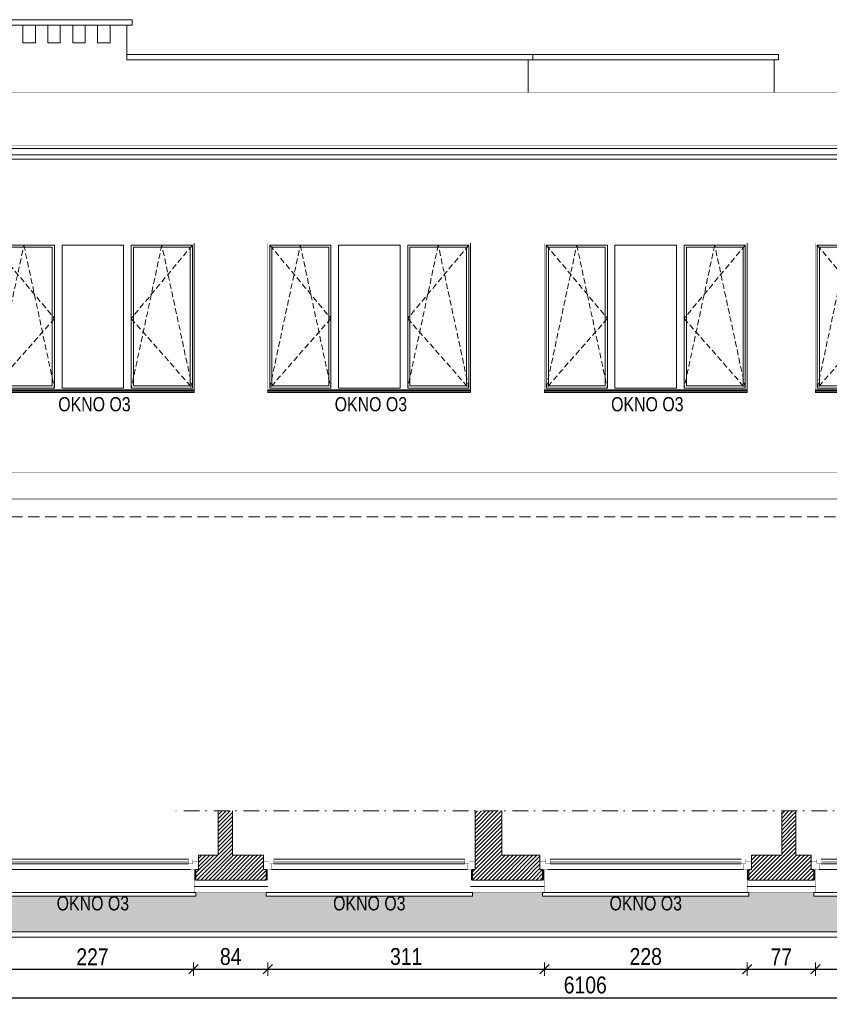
# Model space of a CAD drawing. Header units: millimetres. Extents: x 18880 to 99371, y -5529 to 27899.
# Tile 34 of 161: x 24082 to 24993, y 8252 to 9360. Entities that reach past the tile are written whole.
import ezdxf

# ---------------------------------------------------------------- set-up
doc = ezdxf.new("R2010")
doc.units = ezdxf.units.MM
doc.set_wipeout_variables(frame=1)
doc.linetypes.add('DASHED', pattern=[19.05, 12.7, -6.35])
doc.linetypes.add('Kropki i Kreski', pattern=[335.138881, 176.388884, -88.194442, 0, -70.555556])
for name, color, linetype, lineweight in [('AA_HATCH', 251, 'Continuous', 0), ('AA_IZOLACJA', 251, 'Continuous', 0), ('AA_OPIS', 2, 'Continuous', 0), ('AA_WIDOK', 254, 'Continuous', 0), ('AP wymiary', 40, 'Continuous', 0), ('K_SCIANY', 90, 'Continuous', 20)]:
    doc.layers.add(name, color=color, linetype=linetype, lineweight=lineweight)
doc.layers.add('Okna ArchiCADa', color=7, linetype='Continuous')
doc.styles.add('1', font='ARIALN.TTF')
doc.styles.add('ARIAL', font='arial.ttf')
doc.linetypes.add('STYROPIAN', pattern='A,0.000141,[1,styropian.shx,S=1,R=0,X=0,Y=0],-14.102004', length=14.102145)
doc.dimstyles.new('1_50', dxfattribs={"dimscale": 10, "dimtxt": 1.9, "dimasz": 0.005, "dimexe": 0, "dimexo": 0, "dimgap": 0.45, "dimtad": 1, "dimdec": 4, "dimrnd": 0.5, "dimdsep": 46, "dimtxsty": '1', "dimblk1": 'DIM01', "dimblk2": 'DIM01', "dimsah": 1, "dimcen": 2, "dimdle": 25, "dimse1": 1, "dimse2": 1, "dimclrd": 1, "dimclrt": 2, "dimadec": 0, "dimazin": 0, "dimtfac": 0.66665, "dimtdec": 4, "dimtix": 1, "dimtmove": 0, "dimatfit": 3, "dimldrblk": 'DIM01', "dimfxl": 0, "dimtolj": 1, "dimtzin": 0, "dimarcsym": 0})

# ---------------------------------------------------------------- blocks, each defined once
blk = doc.blocks.new('ZOL okno O2')
at = {"layer": 'AA_OPIS', "linetype": 'DASHED', "ltscale": 0.5}
for points in [[(22271.1, 7293.8), (22339.9, 7211.3), (22271.1, 7132.8), (22305.5, 7293.8), (22339.9, 7132.8)], [(22495.1, 7293.8), (22426.3, 7211.3), (22495.1, 7132.8), (22460.7, 7293.8), (22426.3, 7132.8)]]:
    blk.add_lwpolyline(points, dxfattribs=at)
at = {"layer": 'AA_WIDOK', "color": 255, "const_width": 0.3}
for points in [[(22269.1, 7130.8), (22269.1, 7295.8)], [(22269.1, 7295.8), (22497.1, 7295.8)], [(22497.1, 7295.8), (22497.1, 7130.8)]]:
    blk.add_lwpolyline(points, dxfattribs=at)
at = {"layer": 'AA_WIDOK'}
for points in [[(22271.1, 7132.8), (22271.1, 7293.8)], [(22271.1, 7293.8), (22339.9, 7293.8)], [(22273.6, 7135.3), (22273.6, 7291.3)], [(22273.6, 7291.3), (22337.4, 7291.3)], [(22337.4, 7291.3), (22337.4, 7135.3)], [(22339.9, 7293.8), (22339.9, 7132.8)], [(22348.5, 7132.8), (22348.5, 7293.8)], [(22348.5, 7293.8), (22417.7, 7293.8)], [(22417.7, 7293.8), (22417.7, 7132.8)], [(22426.3, 7132.8), (22426.3, 7293.8)], [(22426.3, 7293.8), (22495.1, 7293.8)], [(22428.8, 7135.3), (22428.8, 7291.3)], [(22428.8, 7291.3), (22492.6, 7291.3)], [(22492.6, 7291.3), (22492.6, 7135.3)], [(22495.1, 7293.8), (22495.1, 7132.8)], [(22497.1, 7295.8), (22497.1, 7130.2)], [(22337.4, 7135.3), (22273.6, 7135.3)], [(22492.6, 7135.3), (22428.8, 7135.3)], [(22339.9, 7132.8), (22271.1, 7132.8)], [(22417.7, 7132.8), (22348.5, 7132.8)], [(22495.1, 7132.8), (22426.3, 7132.8)], [(22497.1, 7130), (22497.1, 7130.2)]]:
    blk.add_lwpolyline(points, dxfattribs=at)
at = {"layer": 'AA_WIDOK', "color": 4}
for points in [[(22497.1, 7130.8), (22269.1, 7130.8)], [(22269.1, 7128.3), (22269.1, 7130.8)], [(22269.1, 7130.2), (22269.1, 7130)], [(22269.1, 7130), (22497.1, 7130)], [(22269.1, 7128.3), (22497.1, 7128.3)], [(22269.1, 7127.8), (22269.1, 7128.3)], [(22269.1, 7127.8), (22497.1, 7127.8)], [(22497.1, 7128.3), (22497.1, 7130.8)], [(22497.1, 7127.8), (22497.1, 7128.3)]]:
    blk.add_lwpolyline(points, dxfattribs=at)
at = {"layer": 'AA_OPIS', "insert": (22384.9, 7122.8), "char_height": 16, "width": 300, "attachment_point": 2, "style": 'ARIAL'}
blk.add_mtext('{\\W0.8;OKNO O3}', dxfattribs=at)
blk = doc.blocks.new('O1 rozwierane 12_23')
at = {"layer": 'AA_IZOLACJA', "linetype": 'STYROPIAN', "ltscale": 0.2}
for points in [[(-1135, 120), (-1135, 0)], [(1165, 120), (1165, 0)]]:
    blk.add_lwpolyline(points, dxfattribs=at)
at = {"layer": 'AA_WIDOK', "color": 4}
blk.add_lwpolyline([(-1145, 260), (-1145, 300), (1175, 300), (1175, 260)], dxfattribs=at)
at = {"layer": 'AA_WIDOK', "linetype": 'DASHED', "ltscale": 0.5}
blk.add_lwpolyline([(-1145, 260), (1175, 260)], dxfattribs=at)
at = {"layer": 'AA_WIDOK', "const_width": 3}
for points in [[(-1125, 260), (-1125, 0)], [(1155, 260), (1155, 0)]]:
    blk.add_lwpolyline(points, dxfattribs=at)
at = {"layer": 'AA_WIDOK', "color": 4, "const_width": 3}
for points in [[(-1175, 0), (-1175, -90)], [(1205, -90), (1205, 0)]]:
    blk.add_lwpolyline(points, dxfattribs=at)
at = {"color": 4}
blk.add_wipeout([(1090, -115), (1090, -65), (1115, -65), (1115, 0), (-1085, 0), (-1085, -65), (-1060, -65), (-1060, -115)], dxfattribs=at).dxf.layer = 'AA_WIDOK'
at = {"layer": 'AA_WIDOK', "color": 4, "const_width": 3}
for points in [[(-1085, 0), (-1175, 0)], [(-1085, -65), (-1085, 0)], [(1205, 0), (1115, 0)], [(1115, 0), (1115, -65)], [(-1175, -90), (-1110, -90)], [(-1110, -90), (-1110, -65)], [(-1110, -65), (-1085, -65)], [(-1060, -65), (-1110, -65)], [(-1110, -65), (-1110, -115)], [(-1060, -115), (-1060, -65)], [(-1060, -80), (1090, -80)], [(-1060, -90), (1090, -90)], [(-1060, -100), (1090, -100)], [(1140, -65), (1090, -65)], [(1090, -65), (1090, -115)], [(1115, -65), (1140, -65)], [(1140, -65), (1140, -90)], [(1140, -115), (1140, -65)], [(1140, -90), (1205, -90)], [(-1110, -115), (-1060, -115)], [(1090, -115), (1140, -115)]]:
    blk.add_lwpolyline(points, dxfattribs=at)
at = {"layer": 'AA_WIDOK', "color": 4}
for points in [[(1115, 0), (-1085, 0)], [(-1060, -65), (1090, -65)], [(-1060, -115), (1090, -115)], [(-1060, -115), (1090, -115)]]:
    blk.add_lwpolyline(points, dxfattribs=at)
blk = doc.blocks.new('DIM01')
at = {"color": 2}
blk.add_line((-106, -106), (106, 106), dxfattribs=at)
blk.add_line((0, -150), (0, 150))
blk = doc.blocks.new('*D667')
at = {"layer": 'AP wymiary', "color": 1, "lineweight": -2, "transparency": 16777216}
blk.add_line((24050.8, 8291.7), (24277.8, 8291.7), dxfattribs=at)
at = {"layer": 'Defpoints', "color": 0, "transparency": 16777216}
for p in [(24050.7, 8377.9), (24277.9, 8382.8), (24277.9, 8291.7)]:
    blk.add_point(p, dxfattribs=at)
at = {"layer": 'AP wymiary', "color": 1, "lineweight": -2, "transparency": 16777216, "xscale": 0.05, "yscale": 0.05, "zscale": 0.05, "rotation": 180}
blk.add_blockref('DIM01', (24050.7, 8291.7), dxfattribs=at)
at = {"layer": 'AP wymiary', "color": 1, "lineweight": -2, "transparency": 16777216, "xscale": 0.05, "yscale": 0.05, "zscale": 0.05}
blk.add_blockref('DIM01', (24277.9, 8291.7), dxfattribs=at)
at = {"layer": 'AP wymiary', "color": 2, "transparency": 16777216, "insert": (24164.3, 8305.7), "char_height": 19, "attachment_point": 5, "style": '1'}
blk.add_mtext('\\A1;227', dxfattribs=at)
blk = doc.blocks.new('*D668')
at = {"layer": 'AP wymiary', "color": 1, "lineweight": -2, "transparency": 16777216}
blk.add_line((24277.9, 8291.7), (24361.7, 8291.7), dxfattribs=at)
at = {"layer": 'Defpoints', "color": 0, "transparency": 16777216}
for p in [(24277.9, 8382.8), (24361.7, 8382), (24361.7, 8291.7)]:
    blk.add_point(p, dxfattribs=at)
at = {"layer": 'AP wymiary', "color": 1, "lineweight": -2, "transparency": 16777216, "xscale": 0.05, "yscale": 0.05, "zscale": 0.05, "rotation": 180}
blk.add_blockref('DIM01', (24277.9, 8291.7), dxfattribs=at)
at = {"layer": 'AP wymiary', "color": 1, "lineweight": -2, "transparency": 16777216, "xscale": 0.05, "yscale": 0.05, "zscale": 0.05}
blk.add_blockref('DIM01', (24361.7, 8291.7), dxfattribs=at)
at = {"layer": 'AP wymiary', "color": 2, "transparency": 16777216, "insert": (24319.8, 8305.9), "char_height": 19, "attachment_point": 5, "style": '1'}
blk.add_mtext('\\A1;84', dxfattribs=at)
blk = doc.blocks.new('*D669')
at = {"layer": 'AP wymiary', "color": 1, "lineweight": -2, "transparency": 16777216}
blk.add_line((24361.8, 8291.7), (24672.7, 8291.7), dxfattribs=at)
at = {"layer": 'Defpoints', "color": 0, "transparency": 16777216}
for p in [(24361.7, 8382), (24672.7, 8384.9), (24672.7, 8291.7)]:
    blk.add_point(p, dxfattribs=at)
at = {"layer": 'AP wymiary', "color": 1, "lineweight": -2, "transparency": 16777216, "xscale": 0.05, "yscale": 0.05, "zscale": 0.05, "rotation": 180}
blk.add_blockref('DIM01', (24361.7, 8291.7), dxfattribs=at)
at = {"layer": 'AP wymiary', "color": 1, "lineweight": -2, "transparency": 16777216, "xscale": 0.05, "yscale": 0.05, "zscale": 0.05}
blk.add_blockref('DIM01', (24672.7, 8291.7), dxfattribs=at)
at = {"layer": 'AP wymiary', "color": 2, "transparency": 16777216, "insert": (24517.2, 8305.9), "char_height": 19, "attachment_point": 5, "style": '1'}
blk.add_mtext('\\A1;311', dxfattribs=at)
blk = doc.blocks.new('*D670')
at = {"layer": 'AP wymiary', "color": 1, "lineweight": -2, "transparency": 16777216}
blk.add_line((24672.8, 8291.7), (24900.7, 8291.7), dxfattribs=at)
at = {"layer": 'Defpoints', "color": 0, "transparency": 16777216}
for p in [(24672.7, 8384.9), (24900.7, 8384.9), (24900.7, 8291.7)]:
    blk.add_point(p, dxfattribs=at)
at = {"layer": 'AP wymiary', "color": 1, "lineweight": -2, "transparency": 16777216, "xscale": 0.05, "yscale": 0.05, "zscale": 0.05, "rotation": 180}
blk.add_blockref('DIM01', (24672.7, 8291.7), dxfattribs=at)
at = {"layer": 'AP wymiary', "color": 1, "lineweight": -2, "transparency": 16777216, "xscale": 0.05, "yscale": 0.05, "zscale": 0.05}
blk.add_blockref('DIM01', (24900.7, 8291.7), dxfattribs=at)
at = {"layer": 'AP wymiary', "color": 2, "transparency": 16777216, "insert": (24786.7, 8305.9), "char_height": 19, "attachment_point": 5, "style": '1'}
blk.add_mtext('\\A1;228', dxfattribs=at)
blk = doc.blocks.new('*D671')
at = {"layer": 'AP wymiary', "color": 1, "lineweight": -2, "transparency": 16777216}
blk.add_line((24900.8, 8291.7), (24977.7, 8291.7), dxfattribs=at)
at = {"layer": 'Defpoints', "color": 0, "transparency": 16777216}
for p in [(24900.7, 8384.9), (24977.7, 8381.3), (24977.7, 8291.7)]:
    blk.add_point(p, dxfattribs=at)
at = {"layer": 'AP wymiary', "color": 1, "lineweight": -2, "transparency": 16777216, "xscale": 0.05, "yscale": 0.05, "zscale": 0.05, "rotation": 180}
blk.add_blockref('DIM01', (24900.7, 8291.7), dxfattribs=at)
at = {"layer": 'AP wymiary', "color": 1, "lineweight": -2, "transparency": 16777216, "xscale": 0.05, "yscale": 0.05, "zscale": 0.05}
blk.add_blockref('DIM01', (24977.7, 8291.7), dxfattribs=at)
at = {"layer": 'AP wymiary', "color": 2, "transparency": 16777216, "insert": (24939.2, 8305.7), "char_height": 19, "attachment_point": 5, "style": '1'}
blk.add_mtext('\\A1;77', dxfattribs=at)
blk = doc.blocks.new('*D672')
at = {"layer": 'AP wymiary', "color": 1, "lineweight": -2, "transparency": 16777216}
blk.add_line((24977.8, 8291.7), (25205.7, 8291.7), dxfattribs=at)
at = {"layer": 'Defpoints', "color": 0, "transparency": 16777216}
for p in [(24977.7, 8381.3), (25205.7, 8384.9), (25205.7, 8291.7)]:
    blk.add_point(p, dxfattribs=at)
at = {"layer": 'AP wymiary', "color": 1, "lineweight": -2, "transparency": 16777216, "xscale": 0.05, "yscale": 0.05, "zscale": 0.05, "rotation": 180}
blk.add_blockref('DIM01', (24977.7, 8291.7), dxfattribs=at)
at = {"layer": 'AP wymiary', "color": 1, "lineweight": -2, "transparency": 16777216, "xscale": 0.05, "yscale": 0.05, "zscale": 0.05}
blk.add_blockref('DIM01', (25205.7, 8291.7), dxfattribs=at)
at = {"layer": 'AP wymiary', "color": 2, "transparency": 16777216, "insert": (25091.7, 8305.9), "char_height": 19, "attachment_point": 5, "style": '1'}
blk.add_mtext('\\A1;228', dxfattribs=at)
blk = doc.blocks.new('*D694')
at = {"layer": 'AP wymiary', "color": 1, "lineweight": -2, "transparency": 16777216}
blk.add_line((21665.8, 8259.7), (27771.7, 8259.7), dxfattribs=at)
at = {"layer": 'Defpoints', "color": 0, "transparency": 16777216}
for p in [(21665.7, 8331.8), (27771.7, 8338.1), (27771.7, 8259.7)]:
    blk.add_point(p, dxfattribs=at)
at = {"layer": 'AP wymiary', "color": 1, "lineweight": -2, "transparency": 16777216, "xscale": 0.05, "yscale": 0.05, "zscale": 0.05, "rotation": 180}
blk.add_blockref('DIM01', (21665.7, 8259.7), dxfattribs=at)
at = {"layer": 'AP wymiary', "color": 1, "lineweight": -2, "transparency": 16777216, "xscale": 0.05, "yscale": 0.05, "zscale": 0.05}
blk.add_blockref('DIM01', (27771.7, 8259.7), dxfattribs=at)
at = {"layer": 'AP wymiary', "color": 2, "transparency": 16777216, "insert": (24718.7, 8273.9), "char_height": 19, "attachment_point": 5, "style": '1'}
blk.add_mtext('\\A1;6106', dxfattribs=at)

msp = doc.modelspace()

# ---------------------------------------------------------------- hatches: boundary and pattern name
at = {"layer": 'AA_HATCH'}
h = msp.add_hatch(dxfattribs=at)
h.set_pattern_fill('ANSI31', color=256)
h.set_pattern_definition([(45, (0.4598, 414.3746), (-2.24506403, 2.24506403), [])])
h.paths.add_polyline_path([(24045.74106, 8412.88776), (24045.74106, 8419.88776), (24028.74106, 8419.88776), (24028.74106, 8694.88776), (24028.74106, 8769.88776), (24012.74106, 8769.88776), (24012.74106, 8694.88776), (24000.74106, 8694.88776), (24000.74106, 8685.88776), (24000.74106, 8678.88776), (24000.74106, 8666.88776), (24000.74106, 8391.88776), (24048.74106, 8391.88776), (24048.74106, 8403.88776), (24045.74106, 8403.88776)])
h.paths.add_polyline_path([(24356.74106, 8412.88776), (24356.74106, 8419.88776), (24321.74106, 8419.88776), (24321.74106, 8469.88776), (24305.74106, 8469.88776), (24305.74106, 8419.88776), (24283.74106, 8419.88776), (24283.74106, 8412.88776), (24283.74106, 8403.88776), (24280.74106, 8403.88776), (24280.74106, 8391.88776), (24359.74106, 8391.88776), (24359.74106, 8403.88776), (24356.74106, 8403.88776)])
h.paths.add_polyline_path([(24667.74106, 8412.88776), (24667.74106, 8419.88776), (24624.74106, 8419.88776), (24624.74106, 8469.88776), (24594.74106, 8469.88776), (24594.74106, 8419.88776), (24594.74106, 8412.88776), (24594.74106, 8403.88776), (24591.74106, 8403.88776), (24591.74106, 8391.88776), (24670.74106, 8391.88776), (24670.74106, 8403.88776), (24667.74106, 8403.88776)])
h.paths.add_polyline_path([(24975.74106, 8403.88776), (24972.74106, 8403.88776), (24972.74106, 8412.88776), (24972.74106, 8419.88776), (24955.74106, 8419.88776), (24955.74106, 8469.88776), (24939.74106, 8469.88776), (24939.74106, 8419.88776), (24905.74106, 8419.88776), (24905.74106, 8412.88776), (24905.74106, 8403.88776), (24902.74106, 8403.88776), (24902.74106, 8391.88776), (24975.74106, 8391.88776)])
h.paths.add_polyline_path([(25278.74106, 8412.88776), (25278.74106, 8419.88776), (25266.74106, 8419.88776), (25266.74106, 8469.88776), (25236.74106, 8469.88776), (25236.74106, 8419.88776), (25210.74106, 8419.88776), (25210.74106, 8412.88776), (25210.74106, 8403.88776), (25207.74106, 8403.88776), (25207.74106, 8391.88776), (25236.74106, 8391.88776), (25266.74106, 8391.88776), (25281.74106, 8391.88776), (25281.74106, 8403.88776), (25278.74106, 8403.88776)])
h.paths.add_polyline_path([(25578.74106, 8412.88776), (25578.74106, 8419.88776), (25516.74106, 8419.88776), (25516.74106, 8412.88776), (25516.74106, 8403.88776), (25513.74106, 8403.88776), (25513.74106, 8391.88776), (25581.74106, 8391.88776), (25581.74106, 8403.88776), (25578.74106, 8403.88776)])
h.paths.add_polyline_path([(25877.74106, 8412.88776), (25877.74106, 8419.88776), (25866.74106, 8419.88776), (25866.74106, 8469.88776), (25836.74106, 8469.88776), (25836.74106, 8419.88776), (25816.74106, 8419.88776), (25816.74106, 8412.88776), (25816.74106, 8403.88776), (25813.74106, 8403.88776), (25813.74106, 8391.88776), (25836.74106, 8391.88776), (25866.74106, 8391.88776), (25880.74106, 8391.88776), (25880.74106, 8403.88776), (25877.74106, 8403.88776)])

# ---------------------------------------------------------------- linework, layer by layer
for points in [[(24061.09115, 9354.0758), (24061.09115, 9360.0758), (24209.09115, 9360.0758), (24209.09115, 9354.0758)], [(24086.09115, 9334.0758), (24086.09115, 9354.0758), (24100.09115, 9354.0758), (24100.09115, 9334.0758)], [(24114.09115, 9334.0758), (24114.09115, 9354.0758), (24128.09115, 9354.0758), (24128.09115, 9334.0758)], [(24142.09115, 9334.0758), (24142.09115, 9354.0758), (24156.09115, 9354.0758), (24156.09115, 9334.0758)], [(24170.09115, 9334.0758), (24170.09115, 9354.0758), (24184.09115, 9354.0758), (24184.09115, 9334.0758)]]:
    msp.add_lwpolyline(points, close=True, dxfattribs=at)
for points in [[(24203.09115, 9315.07955), (24203.09115, 9354.0758)], [(24000.74106, 8333.88776), (26800.74106, 8333.88776)], [(24000.74106, 8327.88776), (26800.74106, 8327.88776)]]:
    msp.add_lwpolyline(points, dxfattribs=at)
at = {"layer": 'AA_OPIS', "linetype": 'Kropki i Kreski', "ltscale": 0.1}
msp.add_lwpolyline([(28116.74106, 8469.88776), (24255.74106, 8469.88776)], dxfattribs=at)
at = {"layer": 'AA_WIDOK'}
for points in [[(24203.09115, 9321.07955), (24659.59114, 9321.07955)], [(24659.59114, 9321.07955), (24936.09114, 9321.07955)], [(24659.59114, 9315.07955), (24659.59114, 9321.07955)], [(24936.09114, 9315.07955), (24936.09114, 9321.07955)], [(24203.09115, 9315.07955), (24659.59114, 9315.07955)], [(24654.59114, 9315.07955), (24654.59115, 9278.07538)], [(24659.59114, 9315.07955), (24936.09114, 9315.07955)], [(24931.09115, 9278.07538), (24931.09114, 9315.07955)], [(22547.89868, 9203.12315), (26442.88626, 9203.12315)]]:
    msp.add_lwpolyline(points, dxfattribs=at)
at = {"layer": 'AA_WIDOK', "color": 9, "const_width": 0.3}
for points in [[(27961.57537, 9278.09037), (23623.09115, 9278.07971)], [(21857.09115, 9239.32207), (27792.83784, 9239.33706)], [(21857.09115, 9218.07538), (27777.59115, 9218.09037)]]:
    msp.add_lwpolyline(points, dxfattribs=at)
at = {"layer": 'AA_WIDOK', "color": 4}
for points in [[(27750.59115, 9215.04244), (21857.09115, 9215.02745)], [(26442.88626, 9208.02745), (22547.89868, 9208.02745)]]:
    msp.add_lwpolyline(points, dxfattribs=at)
at = {"layer": 'AA_WIDOK', "const_width": 0.5}
msp.add_lwpolyline([(26442.88626, 8850.98006), (24000.59115, 8850.98006)], dxfattribs=at)
at = {"layer": 'AA_WIDOK', "color": 3, "const_width": 0.5}
msp.add_lwpolyline([(21855.09115, 8820.77499), (27773.59115, 8820.77499)], dxfattribs=at)
at = {"layer": 'AA_WIDOK', "color": 8, "linetype": 'DASHED'}
msp.add_lwpolyline([(27381.35649, 8820.77499), (27381.35649, 8800.77499), (24000.59115, 8800.77499), (24000.59115, 8820.77499)], dxfattribs=at)
at = {"layer": 'K_SCIANY'}
for points in [[(24305.74106, 8469.88776), (24305.74106, 8419.88776), (24283.74106, 8419.88776), (24283.74106, 8412.88776), (24283.74106, 8403.88776), (24280.74106, 8403.88776), (24280.74106, 8391.88776), (24359.74106, 8391.88776), (24359.74106, 8403.88776), (24356.74106, 8403.88776), (24356.74106, 8412.88776), (24356.74106, 8419.88776), (24321.74106, 8419.88776), (24321.74106, 8469.88776)], [(24594.74106, 8469.88776), (24594.74106, 8419.88776), (24594.74106, 8412.88776), (24594.74106, 8403.88776), (24591.74106, 8403.88776), (24591.74106, 8391.88776), (24670.74106, 8391.88776), (24670.74106, 8403.88776), (24667.74106, 8403.88776), (24667.74106, 8419.88776), (24624.74106, 8419.88776), (24624.74106, 8469.88776)], [(24939.74106, 8469.88776), (24939.74106, 8419.88776), (24905.74106, 8419.88776), (24905.74106, 8412.88776), (24905.74106, 8403.88776), (24902.74106, 8403.88776), (24902.74106, 8391.88776), (24975.74106, 8391.88776), (24975.74106, 8403.88776), (24972.74106, 8403.88776), (24972.74106, 8412.88776), (24972.74106, 8419.88776), (24955.74106, 8419.88776), (24955.74106, 8469.88776)]]:
    msp.add_lwpolyline(points, dxfattribs=at)

# ---------------------------------------------------------------- block references
for p in [(1781.60973, 1812.64789), (2092.60973, 1812.64789), (2403.60973, 1812.64789), (2708.60973, 1812.64789)]:
    msp.add_blockref('ZOL okno O2', p)

# ---------------------------------------------------------------- dimensions: what is measured, and where the dimension line sits
at = {"layer": 'AP wymiary'}
dim = msp.add_linear_dim(base=(27771.74106, 8259.73534), p1=(21665.74106, 8331.77728), p2=(27771.74106, 8338.12293), dimstyle='1_50', dxfattribs=at)
dim.commit()
dim.dimension.update_dxf_attribs({"geometry": '*D694', "text_midpoint": (24718.74106, 8273.93623)})

# ---------------------------------------------------------------- next in the draw order: block references
at = {"layer": 'Okna ArchiCADa', "linetype": 'Continuous', "xscale": -0.1, "yscale": 0.1, "zscale": 0.1, "rotation": 180}
for p in [(24163.24106, 8403.88776), (24474.24106, 8403.88776), (24785.24106, 8403.88776), (25090.24106, 8403.88776)]:
    msp.add_blockref('O1 rozwierane 12_23', p, dxfattribs=at)

# ---------------------------------------------------------------- next in the draw order: hatches: boundary and pattern name
at = {"layer": 'AA_HATCH'}
h = msp.add_hatch(dxfattribs=at)
h.set_pattern_fill('AR-CONC', color=256, scale=0.1)
h.set_pattern_definition([(50, (0.46, 164.375), (18.218467, -1.5939086), [1.905, -20.955]), (355, (0.46, 164.375), (-3.524342, 19.105685), [1.524, -16.764058]), (100.451445, (1.978, 164.242), (14.694125, 17.511775), [1.619001, -17.809024]), (46.1842, (0.46, 169.455), (27.107904, -4.204233), [2.8575, -31.4325]), (96.63556, (2.72, 169.104), (23.740413, 24.742612), [2.428502, -26.71356]), (351.18415, (0.46, 169.455), (23.740413, 24.742612), [2.285997, -25.145973]), (21, (3, 168.185), (15.161439, -10.22652), [1.905, -20.955]), (326, (3, 168.185), (6.180203, 18.418797), [1.524, -16.764]), (71.451445, (4.263, 167.332), (21.341642, 8.192277), [1.619001, -17.808994]), (37.5, (0.46, 164.3746), (0.3088603, 8.4555039), [0, -16.5608, 0, -17.018, 0, -16.8275]), (7.5, (0.46, 164.375), (6.6819663, 10.0180575), [0, -9.7028, 0, -16.1798, 0, -6.4135]), (327.5, (-5.2044, 164.3746), (13.5590595, -0.5728744), [0, -6.35, 0, -19.812, 0, -26.289]), (317.5, (-7.744, 164.375), (14.812918, 2.542649), [0, -8.255, 0, -13.1572, 0, -18.669])])
h.paths.add_polyline_path([(26800.74106, 8377.88776), (26726.74106, 8377.88776), (26726.74106, 8373.88776), (26494.74106, 8373.88776), (26494.74106, 8377.88776), (26448.88626, 8375.88776, -0.4142135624), (26454.88626, 8369.88776, -0.3185162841), (26450.8723, 8364.22599), (26461.51437, 8333.88776), (26800.74106, 8333.88776)])
h.paths.add_polyline_path([(26450.8723, 8364.22599, -0.5168565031), (26442.88626, 8369.88776, -0.4142135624), (26448.88626, 8375.88776), (26425.74106, 8377.72869), (26425.74106, 8373.88776), (26193.74106, 8373.88776), (26193.74106, 8377.88776), (26112.74106, 8377.88776), (26112.74106, 8373.88776), (25880.74106, 8373.88776), (25880.74106, 8377.88776), (25813.74106, 8377.88776), (25813.74106, 8373.88776), (25581.74106, 8373.88776), (25581.74106, 8377.88776), (25513.74106, 8377.88776), (25513.74106, 8373.88776), (25281.74106, 8373.88776), (25281.74106, 8377.88776), (25207.74106, 8377.88776), (25207.74106, 8373.88776), (24975.74106, 8373.88776), (24975.74106, 8377.88776), (24902.74106, 8377.88776), (24902.74106, 8373.88776), (24670.74106, 8373.88776), (24670.74106, 8377.88776), (24591.74106, 8377.88776), (24591.74106, 8373.88776), (24359.74106, 8373.88776), (24359.74106, 8377.88776), (24280.74106, 8377.88776), (24280.74106, 8373.88776), (24048.74106, 8373.88776), (24048.74106, 8377.88776), (24000.74106, 8377.88776), (24000.74106, 8333.88776), (26461.51437, 8333.88776)])
h.paths.add_polyline_path([(26565.97489, 8341.73535), (26655.45484, 8341.73535), (26655.45484, 8374.7067), (26565.97489, 8374.7067)], flags=24)
h.paths.add_polyline_path([(26264.97489, 8341.59428), (26354.45484, 8341.59428), (26354.45484, 8374.56563), (26264.97489, 8374.56563)], flags=24)
h.paths.add_polyline_path([(25951.97489, 8348.8673), (26041.45484, 8348.8673), (26041.45484, 8381.83865), (25951.97489, 8381.83865)], flags=9)
h.paths.add_polyline_path([(25652.97489, 8341.59428), (25742.45484, 8341.59428), (25742.45484, 8374.56563), (25652.97489, 8374.56563)], flags=24)
h.paths.add_polyline_path([(25352.97489, 8348.8673), (25442.45484, 8348.8673), (25442.45484, 8381.83865), (25352.97489, 8381.83865)], flags=9)
h.paths.add_polyline_path([(25046.97489, 8341.59428), (25136.45484, 8341.59428), (25136.45484, 8374.56563), (25046.97489, 8374.56563)], flags=24)
h.paths.add_polyline_path([(24741.97489, 8348.8673), (24831.45484, 8348.8673), (24831.45484, 8381.83865), (24741.97489, 8381.83865)], flags=9)
h.paths.add_polyline_path([(24430.97489, 8348.8673), (24520.45484, 8348.8673), (24520.45484, 8381.83865), (24430.97489, 8381.83865)], flags=9)
h.paths.add_polyline_path([(24119.97489, 8348.8673), (24209.45484, 8348.8673), (24209.45484, 8381.83865), (24119.97489, 8381.83865)], flags=9)

# ---------------------------------------------------------------- next in the draw order: linework, layer by layer
at = {"layer": 'AA_IZOLACJA', "linetype": 'STYROPIAN', "ltscale": 0.2}
for points in [[(24279.74106, 8391.88776), (24279.74106, 8403.88776)], [(24360.74106, 8391.88776), (24360.74106, 8403.88776)], [(24590.74106, 8391.88776), (24590.74106, 8403.88776)], [(24671.74106, 8391.88776), (24671.74106, 8403.88776)], [(24901.74106, 8391.88776), (24901.74106, 8403.88776)], [(24976.74106, 8391.88776), (24976.74106, 8403.88776)]]:
    msp.add_lwpolyline(points, dxfattribs=at)
at = {"layer": 'AA_IZOLACJA', "linetype": 'STYROPIAN', "ltscale": 1.4}
for points in [[(24278.74106, 8384.88776), (24361.74106, 8384.88776)], [(24589.74106, 8384.88776), (24672.74106, 8384.88776)], [(24900.74106, 8384.88776), (24977.74106, 8384.88776)]]:
    msp.add_lwpolyline(points, dxfattribs=at)
at = {"layer": 'AA_WIDOK', "const_width": 0.3}
for points in [[(24278.74106, 8377.88776), (24278.74106, 8403.88776)], [(24361.74106, 8377.88776), (24361.74106, 8403.88776)], [(24589.74106, 8377.88776), (24589.74106, 8403.88776)], [(24672.74106, 8377.88776), (24672.74106, 8403.88776)], [(24900.74106, 8377.88776), (24900.74106, 8403.88776)], [(24977.74106, 8377.88776), (24977.74106, 8403.88776)], [(24278.74106, 8377.88776), (24361.74106, 8377.88776)], [(24589.74106, 8377.88776), (24672.74106, 8377.88776)], [(24900.74106, 8377.88776), (24977.74106, 8377.88776)]]:
    msp.add_lwpolyline(points, dxfattribs=at)

# ---------------------------------------------------------------- next in the draw order: texts
at = {"layer": 'AA_OPIS', "char_height": 16, "width": 300, "attachment_point": 2, "style": 'ARIAL'}
for insert in [(24164.74106, 8373.88776), (24475.74106, 8373.88776), (24786.74106, 8373.88776)]:
    msp.add_mtext('{\\W0.8;OKNO O3}', dxfattribs=dict(at, insert=insert))

# ---------------------------------------------------------------- next in the draw order: dimensions: what is measured, and where the dimension line sits
at = {"layer": 'AP wymiary'}
for base, p1, p2, picture, middle in [((24277.87702, 8291.70936), (24050.74106, 8377.88776), (24277.87702, 8382.80777), '*D667', (24164.30904, 8305.74824)), ((24361.74106, 8291.70936), (24277.87702, 8382.80777), (24361.74106, 8382.00399), '*D668', (24319.80904, 8305.91025)), ((24672.74106, 8291.70936), (24361.74106, 8382.00399), (24672.74106, 8384.88776), '*D669', (24517.24106, 8305.91025)), ((24900.74106, 8291.70936), (24672.74106, 8384.88776), (24900.74106, 8384.88776), '*D670', (24786.74106, 8305.91025)), ((24977.74106, 8291.70936), (24900.74106, 8384.88776), (24977.74106, 8381.25892), '*D671', (24939.24106, 8305.70936)), ((25205.74106, 8291.70936), (24977.74106, 8381.25892), (25205.74106, 8384.88776), '*D672', (25091.74106, 8305.91025))]:
    dim = msp.add_linear_dim(base=base, p1=p1, p2=p2, dimstyle='1_50', override={"dimtmove": 1}, dxfattribs=at)
    dim.commit()
    dim.dimension.update_dxf_attribs({"geometry": picture, "text_midpoint": middle})

doc.saveas('drawing.dxf')
